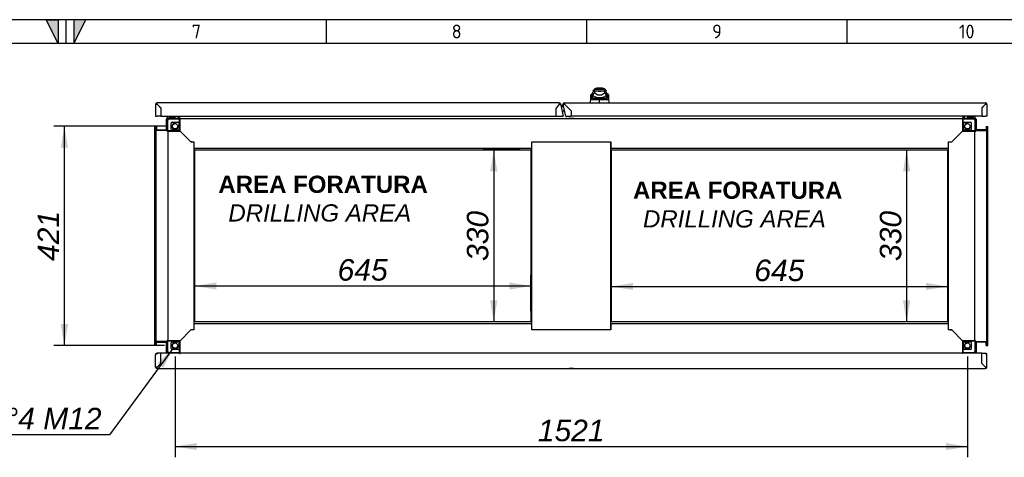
# Model space of a CAD drawing. Extents: x -12 to 412, y 11 to 308.
# Tile 9 of 11: x 203 to 329, y 232 to 288. Entities that reach past the tile are written whole.
import ezdxf
from ezdxf.lldxf.tags import DXFTag

# ---------------------------------------------------------------- set-up
doc = ezdxf.new("R2010")
doc.units = 0
doc.layers.get('0').update_dxf_attribs({"linetype": 'CONTINUOUS'})
for name, color, linetype in [('_TRANSLATION', 7, 'CONTINUOUS'), ('AE00121_01', 7, 'CONTINUOUS'), ('AE00198_03', 7, 'CONTINUOUS'), ('AE00219_03', 7, 'CONTINUOUS'), ('AE00500_10', 7, 'CONTINUOUS'), ('AE00701_03', 7, 'CONTINUOUS'), ('AE00992_10', 7, 'CONTINUOUS'), ('AE00992_16', 7, 'CONTINUOUS'), ('C0000000_06_GOMM', 7, 'CONTINUOUS'), ('DEFAULT', 7, 'CONTINUOUS'), ('DV5__TRANSLATION', 7, 'CONTINUOUS'), ('F0000000_08', 7, 'CONTINUOUS'), ('F0000000_12', 7, 'CONTINUOUS'), ('F0000000_96', 7, 'CONTINUOUS'), ('F0000000_97', 7, 'CONTINUOUS'), ('F0000000_98', 7, 'CONTINUOUS'), ('M0000000_06', 7, 'CONTINUOUS'), ('M0000000_29', 7, 'CONTINUOUS'), ('M0000000_44', 7, 'CONTINUOUS'), ('M0000000_49', 7, 'CONTINUOUS'), ('M0000000_52', 7, 'CONTINUOUS'), ('M0000000_55', 7, 'CONTINUOUS')]:
    doc.layers.add(name, color=color, linetype=linetype)
doc.styles.add('SEACAD_ARIAL', font='arial.ttf')
doc.styles.add('SEACAD_ARIALI', font='ariali.ttf')
tags = doc.linetypes.add('CENTER2', pattern=[28.575, 19.05, -3.175, 3.175, -3.175]).pattern_tags.tags
tags[10:11] = [DXFTag(74, 4), DXFTag(75, 0), DXFTag(340, '0'), DXFTag(46, 0.0), DXFTag(50, 0.0), DXFTag(44, 0.0), DXFTag(45, 0.0)]
tags[8:9] = [DXFTag(74, 4), DXFTag(75, 0), DXFTag(340, '0'), DXFTag(46, 0.0), DXFTag(50, 0.0), DXFTag(44, 0.0), DXFTag(45, 0.0)]
tags[6:7] = [DXFTag(74, 4), DXFTag(75, 0), DXFTag(340, '0'), DXFTag(46, 0.0), DXFTag(50, 0.0), DXFTag(44, 0.0), DXFTag(45, 0.0)]
tags[4:5] = [DXFTag(74, 4), DXFTag(75, 0), DXFTag(340, '0'), DXFTag(46, 0.0), DXFTag(50, 0.0), DXFTag(44, 0.0), DXFTag(45, 0.0)]
doc.dimstyles.new('ISO', dxfattribs={"dimtxt": 2.75, "dimasz": 2.75, "dimexe": 1.375, "dimexo": 1.375, "dimgap": 0.6875, "dimtad": 1, "dimdec": 1, "dimlfac": 15, "dimtxsty": 'SEACAD_ARIAL', "dimblk1": '_SE_FILLED', "dimblk2": '_SE_FILLED', "dimsah": 1, "dimcen": 1.375, "dimazin": 3, "dimtfac": 0.7, "dimtdec": 3, "dimtmove": 0, "dimatfit": 3})
doc.dimstyles.new('ISO_ALLIN', dxfattribs={"dimtxt": 2.75, "dimasz": 2.75, "dimexe": 1.375, "dimexo": 1.375, "dimgap": 0.6875, "dimtad": 1, "dimtih": 1, "dimtoh": 1, "dimdec": 1, "dimlfac": 15, "dimtxsty": 'SEACAD_ARIAL', "dimblk1": '_SE_FILLED', "dimblk2": '_SE_FILLED', "dimsah": 1, "dimcen": 1.375, "dimazin": 3, "dimtfac": 0.7, "dimtdec": 3, "dimtofl": 0, "dimtmove": 0, "dimatfit": 3, "dimtolj": 1})

# ---------------------------------------------------------------- blocks, each defined once
blk = doc.blocks.new('SE4')
at = {"layer": 'AE00121_01', "color": 7, "linetype": 'CONTINUOUS'}
for radius, start, end in [(0.16, 108.6565, 276.3435), (0.147, 109.2187, 275.7813)]:
    blk.add_arc((273, 275.93), radius, start, end, dxfattribs=at)
at = {"layer": 'AE00198_03', "color": 7, "linetype": 'CONTINUOUS'}
for p, q in [((222.41, 275.23), (222.41, 275.2)), ((222.56, 274.98), (222.56, 274.95)), ((222.61, 274.95), (222.61, 274.98)), ((222.92, 274.95), (222.92, 274.98)), ((222.96, 274.95), (222.96, 274.98)), ((223.11, 275.2), (223.11, 275.23)), ((324.55, 275.23), (324.55, 275.2)), ((324.7, 274.98), (324.7, 274.95)), ((324.74, 274.95), (324.74, 274.98)), ((325.06, 274.95), (325.06, 274.98)), ((325.1, 274.95), (325.1, 274.98)), ((325.25, 275.2), (325.25, 275.23))]:
    blk.add_line(p, q, dxfattribs=at)
at = {"layer": 'AE00219_03', "color": 7, "linetype": 'CONTINUOUS'}
for p, q in [((222.36, 242.96), (222.36, 242.95)), ((222.36, 242.95), (223.16, 242.95)), ((223.16, 242.95), (223.16, 242.96)), ((273.43, 242.96), (273.43, 242.95)), ((273.43, 242.95), (274.23, 242.95)), ((274.23, 242.95), (274.23, 242.96)), ((324.5, 242.96), (324.5, 242.95)), ((324.5, 242.95), (325.3, 242.95)), ((325.3, 242.95), (325.3, 242.96))]:
    blk.add_line(p, q, dxfattribs=at)
at = {"layer": 'AE00500_10', "color": 7, "linetype": 'CONTINUOUS'}
for p, q in [((273.65, 274.93), (273.47, 274.93)), ((273.47, 274.93), (273.47, 274.93)), ((273.47, 274.93), (273.47, 274.9)), ((273.65, 274.93), (273.65, 274.93)), ((274.01, 274.93), (273.65, 274.93)), ((274.19, 274.93), (274.01, 274.93)), ((274.01, 274.93), (274.01, 274.93)), ((274.19, 274.93), (274.19, 274.93)), ((274.19, 274.9), (274.19, 274.93)), ((273.47, 244.96), (273.47, 244.93)), ((274.19, 244.93), (274.19, 244.96))]:
    blk.add_line(p, q, dxfattribs=at)
at = {"layer": 'AE00701_03', "color": 7, "linetype": 'CONTINUOUS'}
blk.add_line((221.16, 276.43), (221.16, 276.43), dxfattribs=at)
at = {"layer": 'AE00992_10', "color": 7, "linetype": 'CONTINUOUS'}
for p, q in [((276.76, 278.66), (276.6, 278.5)), ((276.8, 278.5), (276.6, 278.5)), ((276.81, 278.5), (276.61, 278.3)), ((276.8, 278.66), (276.76, 278.66)), ((278.13, 278.66), (276.8, 278.66)), ((276.8, 278.66), (276.8, 278.5)), ((276.81, 278.5), (276.8, 278.5)), ((276.81, 278.5), (277.13, 278.5)), ((276.81, 278.5), (276.81, 278.26)), ((277.13, 278.49), (277.13, 278.5)), ((277.72, 278.83), (277.2, 278.83)), ((277.8, 278.5), (278.12, 278.5)), ((277.8, 278.5), (277.8, 278.49)), ((278.12, 278.26), (278.12, 278.5)), ((278.32, 278.3), (278.12, 278.5)), ((278.13, 278.5), (278.12, 278.5)), ((278.13, 278.66), (278.13, 278.5)), ((278.16, 278.66), (278.13, 278.66)), ((278.33, 278.5), (278.13, 278.5)), ((278.33, 278.5), (278.16, 278.66)), ((276.3, 276.96), (276.32, 277.55)), ((276.32, 277.75), (276.33, 277.97)), ((276.56, 277.93), (276.32, 277.75)), ((276.32, 277.55), (276.32, 277.75)), ((276.55, 277.73), (276.32, 277.55)), ((276.56, 277.63), (276.32, 277.45)), ((276.32, 277.45), (276.32, 277.55)), ((276.57, 278.2), (276.33, 277.97)), ((276.67, 277.56), (276.47, 277.34)), ((276.56, 277.93), (276.55, 277.73)), ((276.55, 277.73), (276.56, 277.63)), ((276.56, 278.19), (276.56, 277.95)), ((276.61, 277.95), (276.56, 277.95)), ((276.56, 277.95), (276.56, 277.93)), ((276.61, 277.95), (276.61, 278.3)), ((276.61, 277.88), (276.61, 277.95)), ((276.67, 277.56), (277.46, 277.56)), ((276.81, 278.26), (277.02, 278.1)), ((277.46, 277.56), (278.25, 277.56)), ((277.46, 277.56), (277.47, 277.33)), ((277.46, 276.98), (277.46, 277.33)), ((277.47, 277.33), (277.46, 277.33)), ((277.9, 278.1), (278.12, 278.26)), ((278.46, 277.34), (278.25, 277.56)), ((278.32, 278.3), (278.32, 277.95)), ((278.36, 277.95), (278.32, 277.95)), ((278.32, 277.95), (278.32, 277.88)), ((278.59, 277.97), (278.36, 278.2)), ((278.36, 278), (278.36, 278.19)), ((278.36, 278), (278.36, 277.99)), ((278.36, 277.99), (278.36, 277.95)), ((278.36, 277.93), (278.36, 277.99)), ((278.37, 277.73), (278.36, 277.93)), ((278.6, 277.75), (278.36, 277.93)), ((278.37, 277.63), (278.37, 277.73)), ((278.61, 277.55), (278.37, 277.73)), ((278.6, 277.45), (278.37, 277.63)), ((278.59, 277.97), (278.6, 277.75)), ((278.6, 277.75), (278.61, 277.55)), ((278.61, 277.55), (278.6, 277.45)), ((278.61, 277.55), (278.63, 276.96))]:
    blk.add_line(p, q, dxfattribs=at)
for centre, radius, start, end in [((277.2, 278.16), 0.667, 90, 131.4096), ((277.46, 279.51), 1.07, 251.7702, 288.2298), ((277.72, 278.16), 0.667, 48.5904, 90), ((276.71, 190.6), 86.73, 89.5005, 90.1572), ((277.46, 283.76), 5.67, 260.9526, 261.2232), ((278.05, 277.24), 1.61, 140.68, 153.8684), ((277.33, 278.78), 1.15, 231.0215, 249.3093), ((277.46, 279.62), 1.99, 254.2641, 285.7359), ((277.46, 278.75), 0.785, 235.9281, 304.0719), ((277.46, 279.42), 1.81, 262.7711, 277.2289), ((278.22, 190.84), 86.49, 89.8421, 90.4972), ((277.6, 278.78), 1.15, 290.6907, 308.9785), ((276.87, 277.24), 1.61, 26.1313, 39.3203), ((277.46, 283.76), 5.67, 278.7286, 279.1029)]:
    blk.add_arc(centre, radius, start, end, dxfattribs=at)
for major_axis, start_param, end_param in [((-1.27, 0), 1.130234, 1.390066), ((1.27, 0), 4.893119, 5.152951)]:
    blk.add_ellipse((277.46, 278.56), major_axis=major_axis, ratio=0.7484, start_param=start_param, end_param=end_param, dxfattribs=at)
for points, knots in [([(276.47, 277.34), (276.46, 277.34), (276.46, 277.34), (276.45, 277.34), (276.44, 277.34), (276.43, 277.34), (276.42, 277.34), (276.41, 277.34), (276.4, 277.35), (276.39, 277.35), (276.38, 277.35), (276.38, 277.36), (276.37, 277.36), (276.36, 277.37), (276.35, 277.38), (276.34, 277.4), (276.33, 277.41), (276.33, 277.43), (276.33, 277.44), (276.32, 277.45)], [0, 0, 0, 0, 0.047639, 0.094955, 0.141973, 0.188715, 0.235205, 0.281467, 0.327527, 0.373409, 0.419137, 0.464738, 0.510238, 0.596012, 0.679847, 0.761943, 0.842515, 0.921788, 1, 1, 1, 1]), ([(276.56, 277.63), (276.56, 277.63), (276.56, 277.62), (276.56, 277.61), (276.57, 277.61), (276.57, 277.6), (276.58, 277.6), (276.58, 277.59), (276.59, 277.59), (276.59, 277.58), (276.6, 277.58), (276.6, 277.57), (276.61, 277.57), (276.62, 277.57), (276.63, 277.57), (276.63, 277.56), (276.64, 277.56), (276.65, 277.56), (276.66, 277.56), (276.67, 277.56), (276.67, 277.56)], [0, 0, 0, 0, 0.053914, 0.107599, 0.161137, 0.214608, 0.268092, 0.321672, 0.375427, 0.429438, 0.483783, 0.538539, 0.593782, 0.649586, 0.706021, 0.763157, 0.821061, 0.879795, 0.939422, 1, 1, 1, 1]), ([(278.25, 277.56), (278.26, 277.56), (278.26, 277.56), (278.27, 277.56), (278.28, 277.56), (278.29, 277.57), (278.3, 277.57), (278.31, 277.57), (278.32, 277.57), (278.33, 277.58), (278.34, 277.58), (278.34, 277.59), (278.35, 277.59), (278.35, 277.6), (278.36, 277.6), (278.36, 277.61), (278.36, 277.62), (278.36, 277.63), (278.37, 277.63)], [0, 0, 0, 0, 0.068178, 0.135149, 0.200997, 0.26581, 0.329681, 0.392706, 0.454986, 0.516625, 0.57773, 0.638412, 0.698782, 0.758957, 0.81905, 0.879178, 0.939456, 1, 1, 1, 1]), ([(278.6, 277.45), (278.6, 277.44), (278.6, 277.44), (278.6, 277.43), (278.59, 277.42), (278.59, 277.41), (278.59, 277.4), (278.58, 277.39), (278.58, 277.39), (278.57, 277.38), (278.57, 277.37), (278.56, 277.37), (278.55, 277.36), (278.54, 277.35), (278.53, 277.35), (278.51, 277.34), (278.5, 277.34), (278.48, 277.34), (278.46, 277.34), (278.46, 277.34)], [0, 0, 0, 0, 0.042645, 0.085572, 0.128822, 0.172434, 0.216446, 0.260896, 0.305819, 0.35125, 0.397223, 0.443771, 0.490926, 0.574111, 0.657759, 0.742022, 0.827052, 0.912998, 1, 1, 1, 1])]:
    blk.add_open_spline(points, degree=3, knots=knots, dxfattribs=at)
at = {"layer": 'AE00992_16', "color": 7, "linetype": 'CONTINUOUS'}
blk.add_line((277.13, 278.5), (277.8, 278.5), dxfattribs=at)
at = {"layer": 'C0000000_06_GOMM', "color": 7, "linetype": 'CONTINUOUS'}
for p, q in [((272.15, 276.62), (272.15, 276.62)), ((272.24, 276.73), (272.24, 276.73)), ((272.28, 276.77), (272.28, 276.77))]:
    blk.add_line(p, q, dxfattribs=at)
at = {"layer": 'DV5__TRANSLATION', "color": 7, "linetype": 'CENTER2'}
for p, q in [((225.66, 270.93), (268.66, 270.93)), ((225.66, 248.93), (225.66, 270.93)), ((268.66, 270.93), (268.66, 248.93)), ((279, 270.93), (322, 270.93)), ((279, 248.93), (279, 270.93)), ((322, 270.93), (322, 248.93)), ((268.66, 248.93), (225.66, 248.93)), ((322, 248.93), (279, 248.93))]:
    blk.add_line(p, q, dxfattribs=at)
at = {"layer": 'F0000000_08', "color": 7, "linetype": 'CONTINUOUS'}
for p, q in [((222.2, 274.96), (222.2, 275.13)), ((222.26, 275.2), (223.13, 275.2)), ((222.35, 274.96), (222.35, 274.94)), ((223.16, 274.98), (222.37, 274.98)), ((223.18, 274.95), (223.18, 274.96)), ((223.5, 275.23), (223.52, 275.16)), ((223.52, 275.16), (223.56, 275.08)), ((324.11, 275.08), (324.14, 275.16)), ((324.14, 275.16), (324.16, 275.23)), ((324.48, 274.96), (324.48, 274.95)), ((325.29, 274.98), (324.5, 274.98)), ((324.53, 275.2), (325.4, 275.2)), ((325.31, 274.94), (325.31, 274.96)), ((325.46, 275.13), (325.46, 274.96))]:
    blk.add_line(p, q, dxfattribs=at)
for centre, radius, start, end in [((222.26, 275.13), 0.0667, 90, 180), ((222.26, 274.96), 0.0667, 180, 243.6141), ((222.37, 274.96), 0.02, 90, 180), ((223.13, 275.26), 0.0667, 270, 290.3641), ((223.13, 275.26), 0.0667, 290.3641, 330), ((223.16, 274.96), 0.02, 0, 90), ((223.43, 275.03), 0.133, 321.3178, 20.4774), ((324.23, 275.03), 0.133, 159.5226, 218.6822), ((324.53, 275.26), 0.0667, 210, 249.6359), ((324.5, 274.96), 0.02, 90, 180), ((324.53, 275.26), 0.0667, 249.6359, 270), ((325.29, 274.96), 0.02, 0, 90), ((325.4, 275.13), 0.0667, 0, 90), ((325.4, 274.96), 0.0667, 296.3859, 0)]:
    blk.add_arc(centre, radius, start, end, dxfattribs=at)
at = {"layer": 'F0000000_12', "color": 7, "linetype": 'CONTINUOUS'}
for p, q in [((221.3, 275.36), (221.3, 275.36)), ((326.36, 275.36), (326.36, 275.36))]:
    blk.add_line(p, q, dxfattribs=at)
at = {"layer": 'F0000000_96', "color": 7, "linetype": 'CONTINUOUS'}
for p, q in [((220.63, 243.15), (220.63, 244.74)), ((220.82, 244.83), (220.65, 244.83)), ((220.65, 244.83), (220.82, 244.83)), ((221.3, 244.93), (220.82, 244.93)), ((220.82, 244.93), (220.82, 244.83)), ((223.7, 244.93), (221.3, 244.93)), ((221.3, 243.63), (221.3, 244.93)), ((221.3, 243.63), (221.3, 244.93)), ((221.3, 244.93), (221.3, 244.93)), ((221.3, 244.83), (221.3, 244.83)), ((323.9, 244.93), (223.76, 244.93)), ((326.36, 244.93), (323.96, 244.93)), ((326.36, 243.63), (326.36, 244.93)), ((326.36, 244.93), (326.36, 244.93)), ((326.36, 243.63), (326.36, 244.93)), ((326.36, 244.93), (326.84, 244.93)), ((326.36, 244.83), (326.36, 244.83)), ((326.84, 244.93), (326.84, 244.83)), ((327.01, 244.83), (326.84, 244.83)), ((326.84, 244.83), (327.01, 244.83)), ((327.03, 243.15), (327.03, 244.74)), ((221.3, 243.63), (220.82, 243.15)), ((220.82, 243.15), (221.3, 243.63)), ((221.3, 243.63), (221.3, 243.63)), ((326.36, 243.63), (326.36, 243.63)), ((326.36, 243.63), (326.84, 243.15)), ((326.84, 243.15), (326.36, 243.63)), ((220.82, 243.15), (220.82, 243.15)), ((220.82, 243.15), (220.82, 243.15)), ((220.82, 242.96), (273.55, 242.96)), ((273.55, 242.96), (274.12, 242.96)), ((274.12, 242.96), (326.84, 242.96)), ((326.84, 243.15), (326.84, 243.15)), ((326.84, 243.15), (326.84, 243.15))]:
    blk.add_line(p, q, dxfattribs=at)
for centre, radius, start, end in [((220.82, 244.74), 0.187, 152.336, 180), ((220.82, 244.74), 0.187, 90, 152.336), ((326.84, 244.74), 0.187, 27.664, 90), ((326.84, 244.74), 0.187, 0, 27.664), ((220.82, 243.15), 0.187, 180, 270), ((220.81, 231.55), 11.6, 89.9482, 90.8703), ((210.55, 243.13), 10.27, 359.0701, 0.1114), ((273.83, 239.69), 3.29, 85.0311, 94.9689), ((326.84, 243.15), 0.187, 270, 0), ((337.11, 243.13), 10.27, 179.8886, 180.9299), ((326.85, 231.55), 11.6, 89.1297, 90.0518)]:
    blk.add_arc(centre, radius, start, end, dxfattribs=at)
for centre, major_axis, start_param, end_param in [((220.82, 244.74), (0.187, 0), 2.658765, 3.141593), ((326.84, 244.74), (-0.187, 0), 3.141593, 3.624421)]:
    blk.add_ellipse(centre, major_axis=major_axis, ratio=0.998462, start_param=start_param, end_param=end_param, dxfattribs=at)
at = {"layer": 'F0000000_97', "color": 7, "linetype": 'CONTINUOUS'}
for p, q in [((220.63, 276.78), (220.63, 275.23)), ((272.28, 276.96), (220.82, 276.96)), ((221.3, 276.3), (220.82, 276.78)), ((220.82, 276.78), (220.82, 276.77)), ((220.82, 276.77), (221.3, 276.29)), ((221.3, 276.3), (221.3, 276.3)), ((221.3, 276.3), (221.3, 275.23)), ((221.3, 276.29), (221.3, 275.23)), ((272.28, 276.78), (271.89, 276.29)), ((271.89, 275.23), (271.89, 276.29)), ((272.28, 276.77), (271.9, 276.29)), ((271.9, 275.23), (271.9, 276.29)), ((272.28, 276.77), (272.28, 276.78)), ((272.28, 276.78), (272.28, 276.77)), ((272.46, 276.82), (272.81, 275.25)), ((220.63, 275.23), (220.82, 275.23)), ((221.3, 275.23), (220.82, 275.23)), ((221.3, 275.23), (271.89, 275.23)), ((271.9, 275.23), (272.62, 275.23)), ((272.62, 275.23), (272.81, 275.25)), ((272.62, 275.23), (272.71, 275.23)), ((272.81, 275.25), (272.71, 275.23))]:
    blk.add_line(p, q, dxfattribs=at)
for centre, radius, start, end in [((220.82, 276.78), 0.187, 90, 180), ((220.81, 288.37), 11.6, 269.1297, 270.0518), ((210.54, 276.8), 10.27, 359.8887, 0.9298), ((272.28, 276.78), 0.187, 12.5, 90), ((283.88, 276.79), 11.6, 179.1297, 180.0518)]:
    blk.add_arc(centre, radius, start, end, dxfattribs=at)
blk.add_open_spline([(272.28, 276.77), (272.29, 276.78), (272.3, 276.78), (272.32, 276.78), (272.33, 276.79), (272.35, 276.79), (272.36, 276.79), (272.37, 276.79), (272.38, 276.8), (272.4, 276.8), (272.41, 276.8), (272.41, 276.8), (272.42, 276.81), (272.43, 276.81), (272.44, 276.81), (272.45, 276.81), (272.45, 276.81), (272.46, 276.81), (272.46, 276.81), (272.46, 276.82), (272.46, 276.82), (272.46, 276.82)], degree=3, knots=[0, 0, 0, 0, 0.0625, 0.125, 0.1875, 0.25, 0.25, 0.3125, 0.375, 0.4375, 0.5, 0.5, 0.5625, 0.625, 0.6875, 0.75, 0.75, 0.8125, 0.875, 0.9375, 1, 1, 1, 1], dxfattribs=at)
at = {"layer": 'F0000000_98', "color": 7, "linetype": 'CONTINUOUS'}
for p, q in [((272.8, 276.75), (272.8, 276.73)), ((273.13, 275.23), (272.8, 276.73)), ((272.99, 276.96), (272.97, 276.96)), ((272.98, 276.96), (326.84, 276.96)), ((273.82, 275.94), (272.98, 276.78)), ((272.98, 276.78), (272.98, 276.77)), ((272.98, 276.77), (272.98, 276.78)), ((273.82, 275.94), (272.98, 276.77)), ((326.36, 276.3), (326.84, 276.78)), ((326.84, 276.77), (326.36, 276.29)), ((326.36, 276.3), (326.36, 275.23)), ((326.36, 276.3), (326.36, 276.3)), ((326.36, 276.29), (326.36, 275.23)), ((326.84, 276.78), (326.84, 276.77)), ((327.03, 276.78), (327.03, 275.23)), ((273.33, 275.23), (273.82, 275.23)), ((273.82, 275.94), (273.82, 275.23)), ((273.82, 275.94), (273.82, 275.23)), ((326.36, 275.23), (273.82, 275.23)), ((326.36, 275.23), (326.84, 275.23)), ((327.03, 275.23), (326.84, 275.23))]:
    blk.add_line(p, q, dxfattribs=at)
for centre, radius, start, end in [((270.6, 287.45), 10.94, 281.6037, 282.5795), ((338.44, 276.79), 11.6, 179.1297, 180.0518), ((326.84, 276.78), 0.187, 0, 90), ((326.85, 288.37), 11.6, 269.9482, 270.8703)]:
    blk.add_arc(centre, radius, start, end, dxfattribs=at)
for points, knots in [([(272.8, 276.75), (272.8, 276.77), (272.8, 276.8), (272.81, 276.84), (272.82, 276.87), (272.86, 276.91), (272.88, 276.93), (272.92, 276.95), (272.95, 276.96), (272.97, 276.96)], [0.0446083, 0.0446083, 0.0446083, 0.0446083, 0.25, 0.25, 0.5, 0.5, 0.75, 0.75, 0.9606161, 0.9606161, 0.9606161, 0.9606161]), ([(272.98, 276.78), (272.98, 276.78), (272.98, 276.78), (272.98, 276.78), (272.98, 276.79), (272.98, 276.8), (272.98, 276.8), (272.98, 276.81), (272.98, 276.83), (272.98, 276.85), (272.98, 276.86), (272.98, 276.88), (272.98, 276.89), (272.98, 276.91), (272.98, 276.92), (272.98, 276.93), (272.98, 276.94), (272.98, 276.95), (272.98, 276.95), (272.98, 276.96), (272.98, 276.96), (272.98, 276.96), (272.98, 276.96), (272.98, 276.96), (272.98, 276.96)], [0, 0, 0, 0, 0.0156322, 0.0312635, 0.046894, 0.0625241, 0.0937812, 0.1250377, 0.1875299, 0.2500218, 0.3125159, 0.3750116, 0.4375072, 0.5000009, 0.5624952, 0.6249908, 0.6874864, 0.7499803, 0.8124725, 0.8749647, 0.9062211, 0.9374782, 0.9687365, 0.9712071, 0.9712071, 0.9712071, 0.9712071]), ([(273.13, 275.23), (273.14, 275.23), (273.14, 275.23), (273.16, 275.22), (273.17, 275.22), (273.21, 275.22), (273.23, 275.22), (273.28, 275.23), (273.3, 275.23), (273.33, 275.23)], [0, 0, 0, 0, 0.25, 0.25, 0.5, 0.5, 0.75, 0.75, 1, 1, 1, 1])]:
    blk.add_open_spline(points, degree=3, knots=knots, dxfattribs=at)
at = {"layer": 'M0000000_06', "color": 7, "linetype": 'CONTINUOUS'}
for p, q in [((222.15, 274.73), (222.15, 273.4)), ((222.2, 273.4), (222.2, 274.73)), ((223.7, 274.95), (222.36, 274.95)), ((222.36, 274.9), (223.7, 274.9)), ((223.7, 274.95), (223.76, 274.95)), ((223.7, 274.73), (223.7, 274.95)), ((223.7, 273.4), (223.7, 274.73)), ((223.76, 274.73), (223.76, 274.95)), ((223.76, 273.33), (223.76, 274.73)), ((323.9, 274.95), (323.9, 274.73)), ((323.96, 274.95), (323.9, 274.95)), ((323.9, 274.73), (323.9, 273.33)), ((323.96, 274.95), (323.96, 274.73)), ((325.3, 274.95), (323.96, 274.95)), ((323.96, 274.9), (325.3, 274.9)), ((323.96, 274.73), (323.96, 273.4)), ((325.46, 274.73), (325.46, 273.4)), ((325.51, 273.4), (325.51, 274.73)), ((222.63, 273.6), (222.63, 274.33)), ((222.76, 274.46), (223.5, 274.46)), ((223.5, 273.46), (222.76, 273.46)), ((223.63, 274.33), (223.63, 273.6)), ((324.03, 273.6), (324.03, 274.33)), ((324.16, 274.46), (324.9, 274.46)), ((324.9, 273.46), (324.16, 273.46)), ((325.03, 274.33), (325.03, 273.6)), ((222.15, 273.4), (222.15, 273.33)), ((222.15, 273.4), (222.36, 273.4)), ((222.15, 273.33), (222.36, 273.33)), ((222.36, 273.4), (223.7, 273.4)), ((222.36, 273.33), (223.76, 273.33)), ((323.9, 273.33), (325.3, 273.33)), ((323.96, 273.4), (325.3, 273.4)), ((325.3, 273.4), (325.51, 273.4)), ((325.3, 273.33), (325.51, 273.33)), ((325.51, 273.4), (325.51, 273.33)), ((222.36, 246.53), (222.15, 246.53)), ((222.15, 246.46), (222.15, 246.53)), ((222.36, 246.46), (222.15, 246.46)), ((222.15, 246.46), (222.15, 245.13)), ((222.2, 245.13), (222.2, 246.46)), ((223.76, 246.53), (222.36, 246.53)), ((223.7, 246.46), (222.36, 246.46)), ((222.63, 245.53), (222.63, 246.26)), ((222.76, 246.4), (223.5, 246.4)), ((223.63, 246.26), (223.63, 245.53)), ((223.7, 245.13), (223.7, 246.46)), ((223.76, 245.13), (223.76, 246.53)), ((323.9, 246.53), (323.9, 245.13)), ((325.3, 246.53), (323.9, 246.53)), ((323.96, 246.46), (323.96, 245.13)), ((325.3, 246.46), (323.96, 246.46)), ((324.03, 245.53), (324.03, 246.26)), ((324.16, 246.4), (324.9, 246.4)), ((325.03, 246.26), (325.03, 245.53)), ((325.51, 246.53), (325.3, 246.53)), ((325.51, 246.46), (325.3, 246.46)), ((325.46, 246.46), (325.46, 245.13)), ((325.51, 246.46), (325.51, 246.53)), ((325.51, 245.13), (325.51, 246.46)), ((223.7, 244.96), (222.36, 244.96)), ((223.5, 245.4), (222.76, 245.4)), ((223.7, 244.91), (223.7, 245.13)), ((223.7, 244.91), (223.76, 244.91)), ((223.76, 244.91), (223.76, 245.13)), ((323.9, 245.13), (323.9, 244.91)), ((323.96, 244.91), (323.9, 244.91)), ((323.96, 245.13), (323.96, 244.91)), ((325.3, 244.96), (323.96, 244.96)), ((324.9, 245.4), (324.16, 245.4))]:
    blk.add_line(p, q, dxfattribs=at)
for centre in [(223.13, 273.96), (324.53, 273.96), (223.13, 245.9), (324.53, 245.9)]:
    blk.add_circle(centre, 0.337, dxfattribs=at)
for centre, radius, start, end in [((222.36, 274.73), 0.217, 90, 180), ((222.36, 274.73), 0.167, 90, 180), ((325.3, 274.73), 0.217, 0, 90), ((325.3, 274.73), 0.167, 0, 90), ((222.76, 274.33), 0.133, 90, 180), ((222.76, 273.6), 0.133, 180, 270), ((223.13, 273.96), 0.4, 75, 15), ((223.5, 274.33), 0.133, 0, 90), ((223.5, 273.6), 0.133, 270, 0), ((324.16, 274.33), 0.133, 90, 180), ((324.16, 273.6), 0.133, 180, 270), ((324.53, 273.96), 0.4, 75, 15), ((324.9, 274.33), 0.133, 0, 90), ((324.9, 273.6), 0.133, 270, 0), ((222.76, 246.26), 0.133, 90, 180), ((223.13, 245.9), 0.4, 75, 15), ((223.5, 246.26), 0.133, 0, 90), ((324.16, 246.26), 0.133, 90, 180), ((324.53, 245.9), 0.4, 75, 15), ((324.9, 246.26), 0.133, 0, 90), ((222.36, 245.13), 0.217, 180, 247.3801), ((222.36, 245.13), 0.167, 180, 270), ((222.76, 245.53), 0.133, 180, 270), ((223.5, 245.53), 0.133, 270, 0), ((324.16, 245.53), 0.133, 180, 270), ((324.9, 245.53), 0.133, 270, 0), ((325.3, 245.13), 0.167, 270, 0), ((325.3, 245.13), 0.217, 292.6199, 0)]:
    blk.add_arc(centre, radius, start, end, dxfattribs=at)
at = {"layer": 'M0000000_29', "color": 7, "linetype": 'CONTINUOUS'}
for p, q in [((223.6, 274.98), (223.6, 275.23)), ((223.68, 275.03), (223.68, 274.95)), ((223.68, 274.98), (223.68, 275.03)), ((323.98, 275.03), (323.98, 274.95)), ((323.98, 274.98), (323.98, 275.03)), ((324.06, 274.98), (324.06, 275.23)), ((220.75, 273.5), (222.11, 273.5)), ((326.91, 273.5), (325.55, 273.5)), ((222.06, 273.42), (222.11, 273.42)), ((222.06, 273.41), (222.15, 273.41)), ((325.6, 273.41), (325.51, 273.41)), ((325.6, 273.42), (325.55, 273.42)), ((220.75, 246.36), (222.11, 246.36)), ((222.06, 246.45), (222.15, 246.45)), ((222.06, 246.44), (222.11, 246.44)), ((325.6, 246.45), (325.51, 246.45)), ((325.6, 246.44), (325.55, 246.44)), ((326.91, 246.36), (325.55, 246.36))]:
    blk.add_line(p, q, dxfattribs=at)
for centre, radius, start, end in [((223.51, 274.98), 0.0867, 334.971, 0), ((223.51, 274.98), 0.167, 347.291, 0), ((324.15, 274.98), 0.167, 180, 192.709), ((324.15, 274.98), 0.0867, 180, 205.029), ((222.11, 273.58), 0.0867, 270, 295.029), ((325.55, 273.58), 0.0867, 244.971, 270), ((222.11, 273.58), 0.167, 270, 282.709), ((325.55, 273.58), 0.167, 257.291, 270), ((222.11, 246.28), 0.167, 77.291, 90), ((222.11, 246.28), 0.0867, 64.971, 90), ((325.55, 246.28), 0.167, 90, 102.709), ((325.55, 246.28), 0.0867, 90, 115.029)]:
    blk.add_arc(centre, radius, start, end, dxfattribs=at)
at = {"layer": 'M0000000_44', "color": 7, "linetype": 'CONTINUOUS'}
for p, q in [((220.5, 273.93), (220.5, 245.93)), ((220.66, 273.93), (220.5, 273.93)), ((220.66, 273.93), (220.66, 245.93)), ((220.75, 273.93), (220.66, 273.93)), ((220.75, 273.93), (220.75, 273.43)), ((326.91, 273.93), (326.91, 273.43)), ((326.91, 273.93), (327, 273.93)), ((327, 245.93), (327, 273.93)), ((327, 273.93), (327.16, 273.93)), ((327.16, 245.93), (327.16, 273.93)), ((222.06, 273.43), (220.75, 273.43)), ((222.06, 273.43), (222.06, 273.33)), ((222.15, 273.33), (222.06, 273.33)), ((222.2, 273.33), (222.2, 246.53)), ((225.13, 271.96), (223.76, 273.33)), ((322.53, 271.96), (323.9, 273.33)), ((325.46, 246.53), (325.46, 273.33)), ((325.51, 273.33), (325.6, 273.33)), ((325.6, 273.43), (325.6, 273.33)), ((325.6, 273.43), (326.91, 273.43)), ((225.32, 271.96), (225.13, 271.96)), ((225.53, 271.13), (225.53, 248.73)), ((322.13, 248.73), (322.13, 271.13)), ((322.34, 271.96), (322.53, 271.96)), ((225.13, 247.9), (223.76, 246.53)), ((225.32, 247.9), (225.13, 247.9)), ((322.34, 247.9), (322.53, 247.9)), ((322.53, 247.9), (323.9, 246.53)), ((220.66, 245.93), (220.5, 245.93)), ((220.75, 245.93), (220.66, 245.93)), ((220.75, 245.93), (220.75, 246.43)), ((222.06, 246.43), (220.75, 246.43)), ((222.15, 246.53), (222.06, 246.53)), ((222.06, 246.43), (222.06, 246.53)), ((325.51, 246.53), (325.6, 246.53)), ((325.6, 246.43), (325.6, 246.53)), ((325.6, 246.43), (326.91, 246.43)), ((326.91, 245.93), (326.91, 246.43)), ((326.91, 245.93), (327, 245.93)), ((327, 245.93), (327.16, 245.93))]:
    blk.add_line(p, q, dxfattribs=at)
at = {"layer": 'M0000000_49', "color": 7, "linetype": 'CONTINUOUS'}
for p, q in [((268.8, 247.9), (268.8, 271.96)), ((278.86, 271.96), (278.86, 247.9))]:
    blk.add_line(p, q, dxfattribs=at)
at = {"layer": 'M0000000_52', "color": 7, "linetype": 'CONTINUOUS'}
for p, q in [((272, 276.43), (272, 276.43)), ((272.14, 276.6), (272.14, 276.6)), ((272.83, 276.6), (272.51, 276.6)), ((272.87, 276.43), (272.55, 276.43)), ((273.16, 276.6), (273.16, 276.6)), ((273.33, 276.43), (273.33, 276.43)), ((223.66, 275.03), (223.66, 275.23)), ((223.66, 275.03), (223.76, 275.03)), ((223.76, 274.95), (223.76, 275.03)), ((323.9, 274.9), (223.76, 274.9)), ((323.9, 274.95), (323.9, 275.03)), ((324, 275.03), (323.9, 275.03)), ((324, 275.03), (324, 275.23)), ((225.13, 271.96), (223.76, 273.33)), ((322.53, 271.96), (323.9, 273.33)), ((225.13, 271.96), (225.53, 271.96)), ((225.53, 271.96), (225.53, 271.34)), ((225.53, 271.34), (225.53, 271.13)), ((268.78, 271.13), (225.53, 271.13)), ((268.78, 271.96), (278.88, 271.96)), ((268.78, 271.34), (268.78, 271.96)), ((268.78, 271.13), (268.78, 271.34)), ((278.88, 271.96), (278.88, 271.34)), ((278.88, 271.34), (278.88, 271.13)), ((322.13, 271.13), (278.88, 271.13)), ((322.13, 271.34), (322.13, 271.96)), ((322.13, 271.96), (322.53, 271.96)), ((322.13, 271.13), (322.13, 271.34)), ((225.53, 248.73), (268.78, 248.73)), ((225.53, 248.73), (225.53, 248.52)), ((225.53, 248.52), (225.53, 247.9)), ((268.78, 248.52), (268.78, 248.73)), ((268.78, 247.9), (268.78, 248.52)), ((278.88, 248.73), (322.13, 248.73)), ((278.88, 248.73), (278.88, 248.52)), ((278.88, 248.52), (278.88, 247.9)), ((322.13, 248.52), (322.13, 248.73)), ((322.13, 247.9), (322.13, 248.52)), ((225.13, 247.9), (223.76, 246.53)), ((225.53, 247.9), (225.13, 247.9)), ((278.88, 247.9), (268.78, 247.9)), ((322.53, 247.9), (322.13, 247.9)), ((322.53, 247.9), (323.9, 246.53)), ((223.76, 244.96), (323.9, 244.96))]:
    blk.add_line(p, q, dxfattribs=at)
at = {"layer": 'M0000000_55', "color": 7, "linetype": 'CONTINUOUS'}
for p, q in [((222.03, 273.86), (222.03, 274.88)), ((222.13, 273.86), (222.13, 274.88)), ((222.22, 274.92), (222.22, 274.89)), ((223.55, 274.96), (223.6, 274.96)), ((223.56, 275.06), (223.6, 275.06)), ((223.68, 274.96), (223.68, 274.96)), ((323.98, 274.96), (323.99, 274.96)), ((324.06, 275.06), (324.1, 275.06)), ((324.07, 274.96), (324.12, 274.96)), ((325.44, 274.89), (325.44, 274.92)), ((325.53, 274.88), (325.53, 273.86)), ((325.63, 274.88), (325.63, 273.86)), ((222.03, 273.86), (222.03, 273.86)), ((222.13, 273.86), (222.03, 273.86)), ((222.03, 273.86), (222.13, 273.86)), ((222.03, 273.5), (222.03, 273.86)), ((222.13, 273.86), (222.13, 273.86)), ((222.13, 273.5), (222.13, 273.86)), ((325.53, 273.86), (325.53, 273.5)), ((325.53, 273.86), (325.63, 273.86)), ((325.53, 273.86), (325.53, 273.86)), ((325.63, 273.86), (325.53, 273.86)), ((325.63, 273.86), (325.63, 273.5)), ((325.63, 273.86), (325.63, 273.86)), ((222.13, 273.41), (222.13, 273.42)), ((325.53, 273.42), (325.53, 273.41)), ((222.03, 246), (222.03, 246.36)), ((222.13, 246), (222.03, 246)), ((222.03, 246), (222.03, 246)), ((222.03, 244.98), (222.03, 246)), ((222.03, 246), (222.13, 246)), ((222.13, 246.44), (222.13, 246.45)), ((222.13, 246), (222.13, 246.36)), ((222.13, 246), (222.13, 246)), ((222.13, 244.98), (222.13, 246)), ((325.53, 246.45), (325.53, 246.44)), ((325.53, 246.36), (325.53, 246)), ((325.53, 246), (325.63, 246)), ((325.53, 246), (325.53, 246)), ((325.53, 246), (325.53, 244.98)), ((325.63, 246), (325.53, 246)), ((325.63, 246.36), (325.63, 246)), ((325.63, 246), (325.63, 246)), ((325.63, 246), (325.63, 244.98)), ((222.22, 244.97), (222.22, 244.93)), ((325.44, 244.93), (325.44, 244.97))]:
    blk.add_line(p, q, dxfattribs=at)
for centre, radius, start, end in [((222.22, 274.88), 0.187, 96.1506, 180), ((222.22, 274.88), 0.0867, 103.3147, 180), ((222.21, 341.55), 66.67, 269.9302, 269.9953), ((325.44, 274.88), 0.187, 0, 83.8494), ((325.44, 274.88), 0.0867, 0, 76.6853), ((325.45, 334.45), 59.57, 270.0027, 270.0684), ((222.22, 244.98), 0.187, 180, 196.6015), ((222.22, 244.98), 0.0867, 180, 217.9798), ((222.21, 185.41), 59.57, 90.0027, 90.0684), ((325.45, 178.31), 66.67, 89.9302, 89.9953), ((325.44, 244.98), 0.0867, 322.0202, 0), ((325.44, 244.98), 0.187, 343.3985, 0)]:
    blk.add_arc(centre, radius, start, end, dxfattribs=at)
blk = doc.blocks.new('DMBLK57')
at = {"layer": '_TRANSLATION', "linetype": 'CONTINUOUS'}
for points in [[(228.41, 253.98), (225.66, 253.52), (228.41, 253.07)], [(265.91, 253.98), (265.91, 253.07), (268.66, 253.52)]]:
    blk.add_hatch(color=7, dxfattribs=at).paths.add_polyline_path(points)
at = {"layer": '_TRANSLATION', "color": 7, "linetype": 'CONTINUOUS'}
for p, q in [((225.66, 250.3), (225.66, 254.9)), ((268.66, 250.3), (268.66, 254.9)), ((268.66, 253.52), (225.66, 253.52))]:
    blk.add_line(p, q, dxfattribs=at)
at = {"layer": '_TRANSLATION', "color": 7, "linetype": 'CONTINUOUS', "style": 'SEACAD_ARIALI'}
blk.add_text('645', height=2.75, dxfattribs=at).set_placement((243.93, 254.21))
blk = doc.blocks.new('_SE_FILLED')
at = {"color": 0}
blk.add_line((0, 0), (-1, 0), dxfattribs=at)
blk.add_solid([(0, 0), (-1, -0.1665), (-1, 0.1665), (0, 0)], dxfattribs=at)
blk = doc.blocks.new('DMBLK58')
at = {"layer": '_TRANSLATION', "linetype": 'CONTINUOUS'}
for points in [[(263.45, 268.18), (264.37, 268.18), (263.91, 270.93)], [(263.45, 251.68), (263.91, 248.93), (264.37, 251.68)]]:
    blk.add_hatch(color=7, dxfattribs=at).paths.add_polyline_path(points)
at = {"layer": '_TRANSLATION', "color": 7, "linetype": 'CONTINUOUS'}
for p, q in [((267.29, 270.93), (262.54, 270.93)), ((263.91, 270.93), (263.91, 248.93)), ((267.29, 248.93), (262.54, 248.93))]:
    blk.add_line(p, q, dxfattribs=at)
at = {"layer": '_TRANSLATION', "color": 7, "linetype": 'CONTINUOUS', "style": 'SEACAD_ARIALI'}
blk.add_text('330', height=2.75, rotation=90, dxfattribs=at).set_placement((263.22, 256.72))
blk = doc.blocks.new('DMBLK60')
at = {"layer": '_TRANSLATION', "linetype": 'CONTINUOUS'}
for points in [[(225.88, 232.53), (225.88, 233.44), (223.13, 232.99)], [(321.78, 232.53), (324.53, 232.99), (321.78, 233.44)]]:
    blk.add_hatch(color=7, dxfattribs=at).paths.add_polyline_path(points)
at = {"layer": '_TRANSLATION', "color": 7, "linetype": 'CONTINUOUS'}
for p, q in [((223.13, 244.52), (223.13, 231.61)), ((324.53, 244.52), (324.53, 231.61)), ((223.13, 232.99), (324.53, 232.99))]:
    blk.add_line(p, q, dxfattribs=at)
at = {"layer": '_TRANSLATION', "color": 7, "linetype": 'CONTINUOUS', "style": 'SEACAD_ARIALI'}
blk.add_text('1521', height=2.75, dxfattribs=at).set_placement((269.55, 233.67))
blk = doc.blocks.new('DMBLK61')
at = {"layer": '_TRANSLATION', "linetype": 'CONTINUOUS'}
for points in [[(208.51, 271.21), (209.43, 271.21), (208.97, 273.96)], [(208.51, 248.65), (208.97, 245.9), (209.43, 248.65)]]:
    blk.add_hatch(color=7, dxfattribs=at).paths.add_polyline_path(points)
at = {"layer": '_TRANSLATION', "color": 7, "linetype": 'CONTINUOUS'}
for p, q in [((222.26, 273.96), (207.6, 273.96)), ((208.97, 245.9), (208.97, 273.96)), ((221.76, 245.9), (207.6, 245.9))]:
    blk.add_line(p, q, dxfattribs=at)
at = {"layer": '_TRANSLATION', "color": 7, "linetype": 'CONTINUOUS', "style": 'SEACAD_ARIALI'}
blk.add_text('421', height=2.75, rotation=90, dxfattribs=at).set_placement((208.29, 256.72))
blk = doc.blocks.new('DMBLK62')
at = {"layer": '_TRANSLATION', "linetype": 'CONTINUOUS'}
blk.add_hatch(color=7, dxfattribs=at).paths.add_polyline_path([(221.63, 243.09), (222.89, 245.57), (220.89, 243.63)])
at = {"layer": '_TRANSLATION', "color": 7, "linetype": 'CONTINUOUS'}
for p, q in [((222.89, 245.57), (214.74, 234.5)), ((214.74, 234.5), (197.78, 234.5))]:
    blk.add_line(p, q, dxfattribs=at)
at = {"layer": '_TRANSLATION', "color": 7, "linetype": 'CONTINUOUS', "style": 'SEACAD_ARIALI'}
blk.add_text('N°4 M12', height=2.75, dxfattribs=at).set_placement((198.74, 235.19))
blk = doc.blocks.new('DMBLK73')
at = {"layer": '_TRANSLATION', "linetype": 'CONTINUOUS'}
for points in [[(316.29, 268.18), (317.21, 268.18), (316.75, 270.93)], [(316.29, 251.68), (316.75, 248.93), (317.21, 251.68)]]:
    blk.add_hatch(color=7, dxfattribs=at).paths.add_polyline_path(points)
at = {"layer": '_TRANSLATION', "color": 7, "linetype": 'CONTINUOUS'}
blk.add_line((316.75, 270.93), (316.75, 248.93), dxfattribs=at)
at = {"layer": '_TRANSLATION', "color": 7, "linetype": 'CONTINUOUS', "style": 'SEACAD_ARIALI'}
blk.add_text('330', height=2.75, rotation=90, dxfattribs=at).set_placement((316.07, 256.72))
blk = doc.blocks.new('DMBLK74')
at = {"layer": '_TRANSLATION', "linetype": 'CONTINUOUS'}
for points in [[(281.75, 253.92), (279, 253.46), (281.75, 253.01)], [(319.25, 253.92), (319.25, 253.01), (322, 253.46)]]:
    blk.add_hatch(color=7, dxfattribs=at).paths.add_polyline_path(points)
at = {"layer": '_TRANSLATION', "color": 7, "linetype": 'CONTINUOUS'}
blk.add_line((279, 253.46), (322, 253.46), dxfattribs=at)
at = {"layer": '_TRANSLATION', "color": 7, "linetype": 'CONTINUOUS', "style": 'SEACAD_ARIALI'}
blk.add_text('645', height=2.75, dxfattribs=at).set_placement((297.26, 254.15))

msp = doc.modelspace()

# ---------------------------------------------------------------- hatches: boundary and pattern name
at = {"linetype": 'CONTINUOUS'}
for points in [[(208.1537, 287.5885), (206.6393, 287.5885), (208.1537, 284.5597)], [(210.1728, 287.5885), (210.1728, 284.5597), (211.6872, 287.5885)]]:
    msp.add_hatch(color=7, dxfattribs=at).paths.add_polyline_path(points)

# ---------------------------------------------------------------- linework, layer by layer
at = {"color": 7, "linetype": 'CONTINUOUS'}
for p, q in [((412.092, 287.5885), (6.2345, 287.5885)), ((209.1633, 287.5885), (209.1633, 284.5597)), ((242.4799, 287.5885), (242.4799, 284.5597)), ((275.7966, 287.5885), (275.7966, 284.5597)), ((309.1133, 287.5885), (309.1133, 284.5597))]:
    msp.add_line(p, q, dxfattribs=at)
for points in [[(208.1537, 287.5885), (208.1537, 284.5597), (206.6393, 287.5885), (208.1537, 287.5885)], [(210.1728, 287.5885), (210.1728, 284.5597), (211.6872, 287.5885), (210.1728, 287.5885)]]:
    msp.add_lwpolyline(points, dxfattribs=at)
at = {"layer": 'DEFAULT', "color": 7, "linetype": 'CONTINUOUS'}
msp.add_line((412.092, 284.5597), (6.2345, 284.5597), dxfattribs=at)

# ---------------------------------------------------------------- block references
at = {"layer": '_TRANSLATION'}
msp.add_blockref('SE4', (0, 0), dxfattribs=at)

# ---------------------------------------------------------------- texts
at = {"char_height": 1.766793, "attachment_point": 8}
for s, insert, width in [('{\\fSolid Edge ANSI|b0||i0||c0|p34;\\C7;\\H1.766793;\\W1.;7}', (225.8517, 285.1957), 1.987652), ('{\\fSolid Edge ANSI|b0||i0||c0|p34;\\C7;\\H1.766793;\\W1.;8}', (259.1684, 285.1957), 1.987652), ('{\\fSolid Edge ANSI|b0||i0||c0|p34;\\C7;\\H1.766793;\\W1.;9}', (292.485, 285.1957), 1.987652), ('{\\fSolid Edge ANSI|b0||i0||c0|p34;\\C7;\\H1.766793;\\W1.;10}', (324.4377, 285.1956), 11.198596)]:
    msp.add_mtext(s, dxfattribs=dict(at, insert=insert, width=width))
at = {"layer": '_TRANSLATION', "char_height": 2.2, "width": 30.578523, "attachment_point": 5}
for insert in [(241.6464, 264.6879), (294.7105, 263.9268)]:
    msp.add_mtext('{\\fArial|b0||i0||c0|p34;\\C7;\\H2.2;\\W1.; }{\\fArial|b1||i0||c0|p34;\\C7;\\H2.2;\\W1.;AREA FORATURA \\P}{\\fArial|b0||i1||c0|p34;\\C7;\\H2.2;\\W1.;DRILLING AREA}', dxfattribs=dict(at, insert=insert))

# ---------------------------------------------------------------- dimensions: what is measured, and where the dimension line sits
at = {"layer": '_TRANSLATION', "color": 7, "linetype": 'CONTINUOUS'}
for base, p1, p2, angle, picture, middle, dimtype in [((208.9731, 273.9621), (223.1308, 245.8954), (223.6308, 273.9621), 90, 'DMBLK61', (208.9731, 259.9287), 160), ((263.9121, 270.9287), (268.6641, 270.9287), (268.6641, 248.9287), 270, 'DMBLK58', (263.9121, 259.9287), 161), ((316.753, 270.9287), (321.9974, 270.9287), (321.9974, 248.9287), 270, 'DMBLK73', (316.753, 259.9287), 161), ((278.9974, 253.464), (278.9974, 248.9287), (321.9974, 248.9287), 0, 'DMBLK74', (300.4974, 253.464), 161), ((223.1308, 232.986), (223.1308, 245.8954), (324.5308, 245.8954), 0, 'DMBLK60', (273.8308, 232.986), 161)]:
    dim = msp.add_linear_dim(base=base, p1=p1, p2=p2, angle=angle, text='\\A1;<>', dimstyle='ISO', dxfattribs=at)
    dim.commit()
    dim.dimension.update_dxf_attribs({"geometry": picture, "text_midpoint": middle, "dimtype": dimtype})
dim = msp.add_linear_dim(base=(225.6641, 253.5234), p1=(268.6641, 248.9287), p2=(225.6641, 248.9287), text='\\A1;<>', dimstyle='ISO', dxfattribs=at)
dim.commit()
dim.dimension.update_dxf_attribs({"geometry": 'DMBLK57', "text_midpoint": (247.1641, 253.5234), "dimtype": 160})
dim = msp.add_radius_dim(center=(223.1308, 245.8954), mpoint=(222.8935, 245.5734), text='\\A1;N°4 M12{}', dimstyle='ISO_ALLIN', dxfattribs=at)
dim.commit()
dim.dimension.update_dxf_attribs({"geometry": 'DMBLK62', "text_midpoint": (197.7772, 234.5009), "dimtype": 164})

doc.saveas('drawing.dxf')
